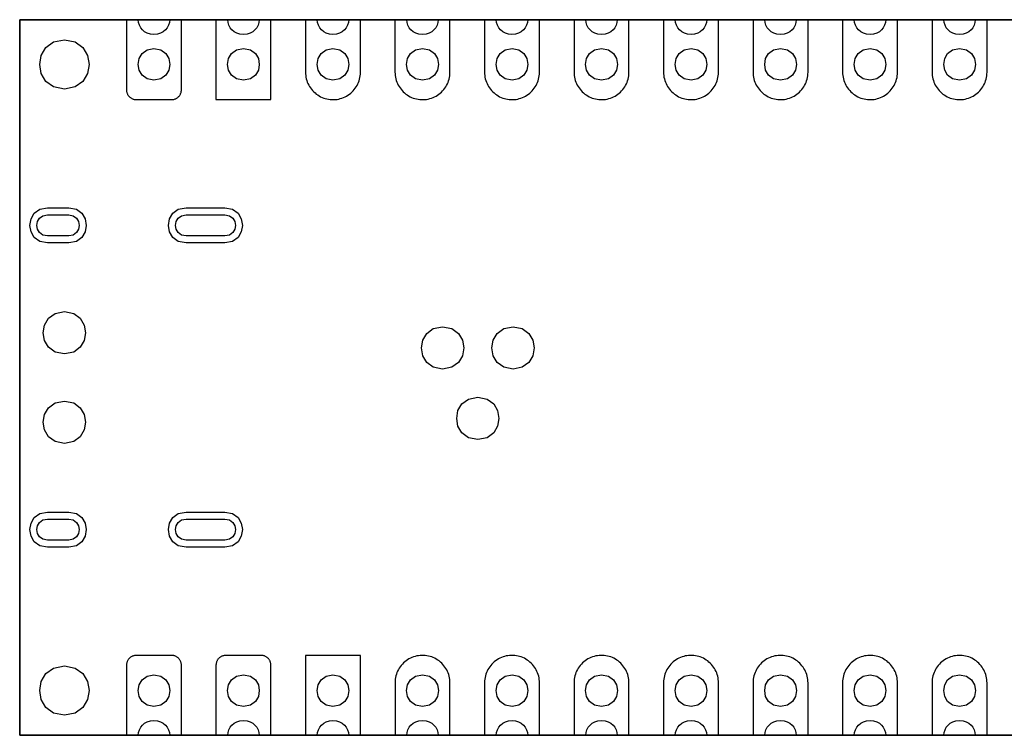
# Model space of a CAD drawing. Extents: x 8.8 to 64.7, y -133.9 to -113.6.
# Tile 1 of 2: x 8.8 to 36.7, y -133.9 to -113.6. Entities that reach past the tile are written whole.
import ezdxf

# ---------------------------------------------------------------- set-up
doc = ezdxf.new("R2010")
doc.units = 0
doc.layers.add('LAYER_1', color=7, linetype='CONTINUOUS')

msp = doc.modelspace()

# ---------------------------------------------------------------- linework, layer by layer
at = {"layer": 'LAYER_1'}
for points in [[(64.6733, -113.6257), (8.7933, -113.6257), (64.6733, -113.6257)], [(8.7933, -113.6257), (8.7933, -133.9457), (8.7933, -113.6257)], [(13.0508, -113.6257), (13.0397, -113.7053), (13.0158, -113.7818), (12.9792, -113.8528), (12.9298, -113.916), (12.8675, -113.9692), (12.7923, -114.0101), (12.7042, -114.0363), (12.6031, -114.0455), (12.5022, -114.0363), (12.4142, -114.0101), (12.3391, -113.9692), (12.2768, -113.916), (12.2274, -113.8528), (12.1908, -113.7818), (12.1669, -113.7053), (12.1558, -113.6257), (11.8232, -113.6257), (11.8232, -115.6157), (11.8235, -115.633), (11.8253, -115.65), (11.8277, -115.6669), (11.8316, -115.6838), (11.8362, -115.7004), (11.8419, -115.7166), (11.8486, -115.7321), (11.8563, -115.7477), (11.8648, -115.7625), (11.8743, -115.777), (11.8845, -115.7907), (11.8958, -115.8038), (11.9075, -115.8161), (11.9202, -115.8278), (11.9336, -115.8387), (11.9477, -115.8486), (11.9622, -115.8577), (11.9773, -115.8659), (11.9928, -115.8729), (12.0087, -115.8793), (12.0253, -115.8845), (12.0419, -115.8888), (12.0588, -115.8923), (12.0757, -115.8944), (12.1033, -115.8958), (13.103, -115.8958), (13.1203, -115.8951), (13.1373, -115.8937), (13.1545, -115.8909), (13.1711, -115.8874), (13.1877, -115.8828), (13.2039, -115.8768), (13.2198, -115.8704), (13.235, -115.8627), (13.2501, -115.8542), (13.2643, -115.8447), (13.278, -115.8345), (13.2911, -115.8232), (13.3034, -115.8112), (13.3151, -115.7985), (13.326, -115.7854), (13.3359, -115.7713), (13.345, -115.7568), (13.3532, -115.7417), (13.3606, -115.7262), (13.3669, -115.7099), (13.3722, -115.6937), (13.3764, -115.6771), (13.3796, -115.6602), (13.3817, -115.6432), (13.3831, -115.6157), (13.3831, -113.6257), (13.0508, -113.6257)], [(15.5908, -113.6257), (15.5797, -113.7053), (15.5558, -113.7818), (15.5192, -113.8528), (15.4698, -113.916), (15.4075, -113.9692), (15.3323, -114.0101), (15.2442, -114.0363), (15.1431, -114.0455), (15.0422, -114.0363), (14.9542, -114.0101), (14.8791, -113.9692), (14.8168, -113.916), (14.7674, -113.8528), (14.7308, -113.7818), (14.7069, -113.7053), (14.6958, -113.6257), (14.3632, -113.6257), (14.3632, -115.8958), (15.9231, -115.8958), (15.9231, -113.6257), (15.5908, -113.6257)], [(18.1308, -113.6257), (18.1197, -113.7053), (18.0958, -113.7818), (18.0592, -113.8528), (18.0098, -113.916), (17.9475, -113.9692), (17.8723, -114.0101), (17.7842, -114.0363), (17.6831, -114.0455), (17.5822, -114.0363), (17.4942, -114.0101), (17.4191, -113.9692), (17.3568, -113.916), (17.3074, -113.8528), (17.2708, -113.7818), (17.2469, -113.7053), (17.2358, -113.6257), (16.9032, -113.6257), (16.9032, -115.1158), (16.9046, -115.1635), (16.9092, -115.2111), (16.9162, -115.2584), (16.9264, -115.3053), (16.9395, -115.3511), (16.9554, -115.3963), (16.9741, -115.4404), (16.9952, -115.4834), (17.0192, -115.5247), (17.0453, -115.5649), (17.0743, -115.603), (17.1053, -115.6394), (17.1385, -115.6739), (17.1737, -115.7064), (17.2108, -115.7364), (17.2499, -115.7643), (17.2905, -115.7897), (17.3325, -115.8126), (17.3759, -115.8327), (17.4203, -115.85), (17.4658, -115.8648), (17.5124, -115.8768), (17.5593, -115.886), (17.6066, -115.892), (17.6546, -115.8951), (17.7022, -115.8955), (17.7502, -115.8927), (17.7974, -115.8874), (17.8447, -115.8789), (17.8913, -115.8676), (17.9368, -115.8532), (17.9816, -115.8362), (18.0253, -115.8168), (18.0677, -115.7942), (18.1086, -115.7695), (18.1478, -115.7424), (18.1855, -115.7124), (18.2211, -115.6806), (18.2546, -115.6464), (18.286, -115.6104), (18.3153, -115.5727), (18.3421, -115.5332), (18.3665, -115.4919), (18.3884, -115.4492), (18.4074, -115.4055), (18.4236, -115.3603), (18.4374, -115.3145), (18.4483, -115.2679), (18.4561, -115.2206), (18.461, -115.173), (18.4631, -115.1158), (18.4631, -113.6257), (18.1308, -113.6257)], [(20.6708, -113.6257), (20.6597, -113.7053), (20.6358, -113.7818), (20.5992, -113.8528), (20.5498, -113.916), (20.4875, -113.9692), (20.4123, -114.0101), (20.3242, -114.0363), (20.2231, -114.0455), (20.1222, -114.0363), (20.0342, -114.0101), (19.9591, -113.9692), (19.8968, -113.916), (19.8474, -113.8528), (19.8108, -113.7818), (19.7869, -113.7053), (19.7758, -113.6257), (19.4432, -113.6257), (19.4432, -115.1158), (19.4446, -115.1635), (19.4492, -115.2111), (19.4562, -115.2584), (19.4664, -115.3053), (19.4795, -115.3511), (19.4954, -115.3963), (19.5141, -115.4404), (19.5352, -115.4834), (19.5592, -115.5247), (19.5853, -115.5649), (19.6143, -115.603), (19.6453, -115.6394), (19.6785, -115.6739), (19.7137, -115.7064), (19.7508, -115.7364), (19.7899, -115.7643), (19.8305, -115.7897), (19.8725, -115.8126), (19.9159, -115.8327), (19.9603, -115.85), (20.0058, -115.8648), (20.0524, -115.8768), (20.0993, -115.886), (20.1466, -115.892), (20.1946, -115.8951), (20.2422, -115.8955), (20.2902, -115.8927), (20.3374, -115.8874), (20.3847, -115.8789), (20.4313, -115.8676), (20.4768, -115.8532), (20.5216, -115.8362), (20.5653, -115.8168), (20.6077, -115.7942), (20.6486, -115.7695), (20.6878, -115.7424), (20.7255, -115.7124), (20.7611, -115.6806), (20.7946, -115.6464), (20.826, -115.6104), (20.8553, -115.5727), (20.8821, -115.5332), (20.9065, -115.4919), (20.9284, -115.4492), (20.9474, -115.4055), (20.9636, -115.3603), (20.9774, -115.3145), (20.9883, -115.2679), (20.9961, -115.2206), (21.001, -115.173), (21.0031, -115.1158), (21.0031, -113.6257), (20.6708, -113.6257)], [(23.2109, -113.6257), (23.1998, -113.7053), (23.1759, -113.7818), (23.1393, -113.8528), (23.0898, -113.916), (23.0275, -113.9692), (22.9524, -114.0101), (22.8643, -114.0363), (22.7632, -114.0455), (22.6622, -114.0363), (22.5742, -114.0101), (22.4991, -113.9692), (22.4369, -113.916), (22.3875, -113.8528), (22.3509, -113.7818), (22.327, -113.7053), (22.3159, -113.6257), (21.9832, -113.6257), (21.9832, -115.1158), (21.9846, -115.1635), (21.9892, -115.2111), (21.9962, -115.2584), (22.0065, -115.3053), (22.0195, -115.3511), (22.0354, -115.3963), (22.0541, -115.4404), (22.0753, -115.4834), (22.0993, -115.5247), (22.1254, -115.5649), (22.1543, -115.603), (22.1853, -115.6394), (22.2185, -115.6739), (22.2538, -115.7064), (22.2908, -115.7364), (22.33, -115.7643), (22.3705, -115.7897), (22.4125, -115.8126), (22.4559, -115.8327), (22.5004, -115.85), (22.5459, -115.8648), (22.5924, -115.8768), (22.6394, -115.886), (22.6866, -115.892), (22.7346, -115.8951), (22.7822, -115.8955), (22.8302, -115.8927), (22.8775, -115.8874), (22.9248, -115.8789), (22.9713, -115.8676), (23.0168, -115.8532), (23.0616, -115.8362), (23.1054, -115.8168), (23.1477, -115.7942), (23.1886, -115.7695), (23.2278, -115.7424), (23.2655, -115.7124), (23.3012, -115.6806), (23.3347, -115.6464), (23.3661, -115.6104), (23.3954, -115.5727), (23.4222, -115.5332), (23.4465, -115.4919), (23.4684, -115.4492), (23.4874, -115.4055), (23.5037, -115.3603), (23.5174, -115.3145), (23.5284, -115.2679), (23.5361, -115.2206), (23.5411, -115.173), (23.5432, -115.1158), (23.5432, -113.6257), (23.2109, -113.6257)], [(25.7508, -113.6257), (25.7397, -113.7053), (25.7158, -113.7818), (25.6792, -113.8528), (25.6298, -113.916), (25.5675, -113.9692), (25.4923, -114.0101), (25.4042, -114.0363), (25.3031, -114.0455), (25.2022, -114.0363), (25.1142, -114.0101), (25.0391, -113.9692), (24.9768, -113.916), (24.9274, -113.8528), (24.8908, -113.7818), (24.8669, -113.7053), (24.8558, -113.6257), (24.5232, -113.6257), (24.5232, -115.1158), (24.5246, -115.1635), (24.5292, -115.2111), (24.5362, -115.2584), (24.5464, -115.3053), (24.5595, -115.3511), (24.5754, -115.3963), (24.5941, -115.4404), (24.6152, -115.4834), (24.6392, -115.5247), (24.6653, -115.5649), (24.6943, -115.603), (24.7253, -115.6394), (24.7585, -115.6739), (24.7937, -115.7064), (24.8308, -115.7364), (24.8699, -115.7643), (24.9105, -115.7897), (24.9525, -115.8126), (24.9959, -115.8327), (25.0403, -115.85), (25.0858, -115.8648), (25.1324, -115.8768), (25.1793, -115.886), (25.2266, -115.892), (25.2746, -115.8951), (25.3222, -115.8955), (25.3702, -115.8927), (25.4174, -115.8874), (25.4647, -115.8789), (25.5113, -115.8676), (25.5568, -115.8532), (25.6016, -115.8362), (25.6453, -115.8168), (25.6877, -115.7942), (25.7286, -115.7695), (25.7678, -115.7424), (25.8055, -115.7124), (25.8411, -115.6806), (25.8746, -115.6464), (25.906, -115.6104), (25.9353, -115.5727), (25.9621, -115.5332), (25.9865, -115.4919), (26.0084, -115.4492), (26.0274, -115.4055), (26.0436, -115.3603), (26.0574, -115.3145), (26.0683, -115.2679), (26.0761, -115.2206), (26.081, -115.173), (26.0831, -115.1158), (26.0831, -113.6257), (25.7508, -113.6257)], [(28.2908, -113.6257), (28.2797, -113.7053), (28.2558, -113.7818), (28.2192, -113.8528), (28.1698, -113.916), (28.1075, -113.9692), (28.0323, -114.0101), (27.9442, -114.0363), (27.8431, -114.0455), (27.7422, -114.0363), (27.6542, -114.0101), (27.5791, -113.9692), (27.5168, -113.916), (27.4674, -113.8528), (27.4308, -113.7818), (27.4069, -113.7053), (27.3958, -113.6257), (27.0632, -113.6257), (27.0632, -115.1158), (27.0646, -115.1635), (27.0692, -115.2111), (27.0762, -115.2584), (27.0864, -115.3053), (27.0995, -115.3511), (27.1154, -115.3963), (27.1341, -115.4404), (27.1552, -115.4834), (27.1792, -115.5247), (27.2053, -115.5649), (27.2343, -115.603), (27.2653, -115.6394), (27.2985, -115.6739), (27.3337, -115.7064), (27.3708, -115.7364), (27.4099, -115.7643), (27.4505, -115.7897), (27.4925, -115.8126), (27.5359, -115.8327), (27.5803, -115.85), (27.6258, -115.8648), (27.6724, -115.8768), (27.7193, -115.886), (27.7666, -115.892), (27.8146, -115.8951), (27.8622, -115.8955), (27.9102, -115.8927), (27.9574, -115.8874), (28.0047, -115.8789), (28.0513, -115.8676), (28.0968, -115.8532), (28.1416, -115.8362), (28.1853, -115.8168), (28.2277, -115.7942), (28.2686, -115.7695), (28.3078, -115.7424), (28.3455, -115.7124), (28.3811, -115.6806), (28.4146, -115.6464), (28.446, -115.6104), (28.4753, -115.5727), (28.5021, -115.5332), (28.5265, -115.4919), (28.5484, -115.4492), (28.5674, -115.4055), (28.5836, -115.3603), (28.5974, -115.3145), (28.6083, -115.2679), (28.6161, -115.2206), (28.621, -115.173), (28.6231, -115.1158), (28.6231, -113.6257), (28.2908, -113.6257)], [(30.8308, -113.6257), (30.8197, -113.7053), (30.7958, -113.7818), (30.7592, -113.8528), (30.7098, -113.916), (30.6475, -113.9692), (30.5723, -114.0101), (30.4842, -114.0363), (30.3831, -114.0455), (30.2822, -114.0363), (30.1942, -114.0101), (30.1191, -113.9692), (30.0568, -113.916), (30.0074, -113.8528), (29.9708, -113.7818), (29.9469, -113.7053), (29.9358, -113.6257), (29.6032, -113.6257), (29.6032, -115.1158), (29.6046, -115.1635), (29.6092, -115.2111), (29.6162, -115.2584), (29.6264, -115.3053), (29.6395, -115.3511), (29.6554, -115.3963), (29.6741, -115.4404), (29.6952, -115.4834), (29.7192, -115.5247), (29.7453, -115.5649), (29.7743, -115.603), (29.8053, -115.6394), (29.8385, -115.6739), (29.8737, -115.7064), (29.9108, -115.7364), (29.9499, -115.7643), (29.9905, -115.7897), (30.0325, -115.8126), (30.0759, -115.8327), (30.1203, -115.85), (30.1658, -115.8648), (30.2124, -115.8768), (30.2593, -115.886), (30.3066, -115.892), (30.3546, -115.8951), (30.4022, -115.8955), (30.4502, -115.8927), (30.4974, -115.8874), (30.5447, -115.8789), (30.5913, -115.8676), (30.6368, -115.8532), (30.6816, -115.8362), (30.7253, -115.8168), (30.7677, -115.7942), (30.8086, -115.7695), (30.8478, -115.7424), (30.8855, -115.7124), (30.9211, -115.6806), (30.9546, -115.6464), (30.986, -115.6104), (31.0153, -115.5727), (31.0421, -115.5332), (31.0665, -115.4919), (31.0884, -115.4492), (31.1074, -115.4055), (31.1236, -115.3603), (31.1374, -115.3145), (31.1483, -115.2679), (31.1561, -115.2206), (31.161, -115.173), (31.1631, -115.1158), (31.1631, -113.6257), (30.8308, -113.6257)], [(33.3708, -113.6257), (33.3597, -113.7053), (33.3358, -113.7818), (33.2992, -113.8528), (33.2498, -113.916), (33.1875, -113.9692), (33.1123, -114.0101), (33.0242, -114.0363), (32.9231, -114.0455), (32.8222, -114.0363), (32.7342, -114.0101), (32.6591, -113.9692), (32.5968, -113.916), (32.5474, -113.8528), (32.5108, -113.7818), (32.4869, -113.7053), (32.4758, -113.6257), (32.1432, -113.6257), (32.1432, -115.1158), (32.1446, -115.1635), (32.1492, -115.2111), (32.1562, -115.2584), (32.1664, -115.3053), (32.1795, -115.3511), (32.1954, -115.3963), (32.2141, -115.4404), (32.2352, -115.4834), (32.2592, -115.5247), (32.2853, -115.5649), (32.3143, -115.603), (32.3453, -115.6394), (32.3785, -115.6739), (32.4137, -115.7064), (32.4508, -115.7364), (32.4899, -115.7643), (32.5305, -115.7897), (32.5725, -115.8126), (32.6159, -115.8327), (32.6603, -115.85), (32.7058, -115.8648), (32.7524, -115.8768), (32.7993, -115.886), (32.8466, -115.892), (32.8946, -115.8951), (32.9422, -115.8955), (32.9902, -115.8927), (33.0374, -115.8874), (33.0847, -115.8789), (33.1313, -115.8676), (33.1768, -115.8532), (33.2216, -115.8362), (33.2653, -115.8168), (33.3077, -115.7942), (33.3486, -115.7695), (33.3878, -115.7424), (33.4255, -115.7124), (33.4611, -115.6806), (33.4946, -115.6464), (33.526, -115.6104), (33.5553, -115.5727), (33.5821, -115.5332), (33.6065, -115.4919), (33.6284, -115.4492), (33.6474, -115.4055), (33.6636, -115.3603), (33.6774, -115.3145), (33.6883, -115.2679), (33.6961, -115.2206), (33.701, -115.173), (33.7031, -115.1158), (33.7031, -113.6257), (33.3708, -113.6257)], [(35.9109, -113.6257), (35.8998, -113.7053), (35.8759, -113.7818), (35.8393, -113.8528), (35.7898, -113.916), (35.7275, -113.9692), (35.6524, -114.0101), (35.5643, -114.0363), (35.4632, -114.0455), (35.3622, -114.0363), (35.2742, -114.0101), (35.1991, -113.9692), (35.1369, -113.916), (35.0875, -113.8528), (35.0509, -113.7818), (35.027, -113.7053), (35.0159, -113.6257), (34.6832, -113.6257), (34.6832, -115.1158), (34.6846, -115.1635), (34.6892, -115.2111), (34.6962, -115.2584), (34.7065, -115.3053), (34.7195, -115.3511), (34.7354, -115.3963), (34.7541, -115.4404), (34.7753, -115.4834), (34.7993, -115.5247), (34.8254, -115.5649), (34.8543, -115.603), (34.8853, -115.6394), (34.9185, -115.6739), (34.9538, -115.7064), (34.9908, -115.7364), (35.03, -115.7643), (35.0705, -115.7897), (35.1125, -115.8126), (35.1559, -115.8327), (35.2004, -115.85), (35.2459, -115.8648), (35.2924, -115.8768), (35.3394, -115.886), (35.3866, -115.892), (35.4346, -115.8951), (35.4822, -115.8955), (35.5302, -115.8927), (35.5775, -115.8874), (35.6248, -115.8789), (35.6713, -115.8676), (35.7168, -115.8532), (35.7616, -115.8362), (35.8054, -115.8168), (35.8477, -115.7942), (35.8886, -115.7695), (35.9278, -115.7424), (35.9655, -115.7124), (36.0012, -115.6806), (36.0347, -115.6464), (36.0661, -115.6104), (36.0954, -115.5727), (36.1222, -115.5332), (36.1465, -115.4919), (36.1684, -115.4492), (36.1874, -115.4055), (36.2037, -115.3603), (36.2174, -115.3145), (36.2284, -115.2679), (36.2361, -115.2206), (36.2411, -115.173), (36.2432, -115.1158), (36.2432, -113.6257), (35.9109, -113.6257)], [(10.0633, -114.1957), (10.3696, -114.2559), (10.5883, -114.4144), (10.7196, -114.6386), (10.7634, -114.8957), (10.7196, -115.1527), (10.5883, -115.3769), (10.3696, -115.5354), (10.0633, -115.5956), (9.757, -115.5354), (9.5382, -115.3769), (9.4069, -115.1527), (9.3632, -114.8957), (9.4069, -114.6386), (9.5382, -114.4144), (9.757, -114.2559), (10.0633, -114.1957)], [(10.0633, -114.1957), (10.3696, -114.2559), (10.5883, -114.4144), (10.7196, -114.6386), (10.7634, -114.8957), (10.7196, -115.1527), (10.5883, -115.3769), (10.3696, -115.5354), (10.0633, -115.5956), (9.757, -115.5354), (9.5382, -115.3769), (9.4069, -115.1527), (9.3632, -114.8957), (9.4069, -114.6386), (9.5382, -114.4144), (9.757, -114.2559), (10.0633, -114.1957)], [(12.6033, -114.4457), (12.8002, -114.4844), (12.9409, -114.5863), (13.0252, -114.7304), (13.0534, -114.8957), (13.0252, -115.0609), (12.9409, -115.205), (12.8002, -115.3069), (12.6033, -115.3456), (12.4064, -115.3069), (12.2657, -115.205), (12.1814, -115.0609), (12.1532, -114.8957), (12.1814, -114.7304), (12.2657, -114.5863), (12.4064, -114.4844), (12.6033, -114.4457)], [(15.1433, -114.4457), (15.3402, -114.4844), (15.4809, -114.5863), (15.5652, -114.7304), (15.5934, -114.8957), (15.5652, -115.0609), (15.4809, -115.205), (15.3402, -115.3069), (15.1433, -115.3456), (14.9464, -115.3069), (14.8057, -115.205), (14.7214, -115.0609), (14.6932, -114.8957), (14.7214, -114.7304), (14.8057, -114.5863), (14.9464, -114.4844), (15.1433, -114.4457)], [(17.6833, -114.4457), (17.8802, -114.4844), (18.0209, -114.5863), (18.1052, -114.7304), (18.1334, -114.8957), (18.1052, -115.0609), (18.0209, -115.205), (17.8802, -115.3069), (17.6833, -115.3456), (17.4864, -115.3069), (17.3457, -115.205), (17.2614, -115.0609), (17.2332, -114.8957), (17.2614, -114.7304), (17.3457, -114.5863), (17.4864, -114.4844), (17.6833, -114.4457)], [(20.2233, -114.4457), (20.4202, -114.4844), (20.5609, -114.5863), (20.6452, -114.7304), (20.6734, -114.8957), (20.6452, -115.0609), (20.5609, -115.205), (20.4202, -115.3069), (20.2233, -115.3456), (20.0264, -115.3069), (19.8857, -115.205), (19.8014, -115.0609), (19.7732, -114.8957), (19.8014, -114.7304), (19.8857, -114.5863), (20.0264, -114.4844), (20.2233, -114.4457)], [(22.7633, -114.4457), (22.9602, -114.4844), (23.1009, -114.5863), (23.1852, -114.7304), (23.2134, -114.8957), (23.1852, -115.0609), (23.1009, -115.205), (22.9602, -115.3069), (22.7633, -115.3456), (22.5664, -115.3069), (22.4257, -115.205), (22.3414, -115.0609), (22.3132, -114.8957), (22.3414, -114.7304), (22.4257, -114.5863), (22.5664, -114.4844), (22.7633, -114.4457)], [(25.3033, -114.4457), (25.5002, -114.4844), (25.6409, -114.5863), (25.7252, -114.7304), (25.7534, -114.8957), (25.7252, -115.0609), (25.6409, -115.205), (25.5002, -115.3069), (25.3033, -115.3456), (25.1064, -115.3069), (24.9657, -115.205), (24.8814, -115.0609), (24.8532, -114.8957), (24.8814, -114.7304), (24.9657, -114.5863), (25.1064, -114.4844), (25.3033, -114.4457)], [(27.8433, -114.4457), (28.0402, -114.4844), (28.1809, -114.5863), (28.2652, -114.7304), (28.2934, -114.8957), (28.2652, -115.0609), (28.1809, -115.205), (28.0402, -115.3069), (27.8433, -115.3456), (27.6464, -115.3069), (27.5057, -115.205), (27.4214, -115.0609), (27.3932, -114.8957), (27.4214, -114.7304), (27.5057, -114.5863), (27.6464, -114.4844), (27.8433, -114.4457)], [(30.3833, -114.4457), (30.5802, -114.4844), (30.7209, -114.5863), (30.8052, -114.7304), (30.8334, -114.8957), (30.8052, -115.0609), (30.7209, -115.205), (30.5802, -115.3069), (30.3833, -115.3456), (30.1864, -115.3069), (30.0457, -115.205), (29.9614, -115.0609), (29.9332, -114.8957), (29.9614, -114.7304), (30.0457, -114.5863), (30.1864, -114.4844), (30.3833, -114.4457)], [(32.9233, -114.4457), (33.1202, -114.4844), (33.2609, -114.5863), (33.3452, -114.7304), (33.3734, -114.8957), (33.3452, -115.0609), (33.2609, -115.205), (33.1202, -115.3069), (32.9233, -115.3456), (32.7264, -115.3069), (32.5857, -115.205), (32.5014, -115.0609), (32.4732, -114.8957), (32.5014, -114.7304), (32.5857, -114.5863), (32.7264, -114.4844), (32.9233, -114.4457)], [(35.4633, -114.4457), (35.6602, -114.4844), (35.8009, -114.5863), (35.8852, -114.7304), (35.9134, -114.8957), (35.8852, -115.0609), (35.8009, -115.205), (35.6602, -115.3069), (35.4633, -115.3456), (35.2664, -115.3069), (35.1257, -115.205), (35.0414, -115.0609), (35.0132, -114.8957), (35.0414, -114.7304), (35.1257, -114.5863), (35.2664, -114.4844), (35.4633, -114.4457)], [(10.1833, -118.9657), (10.4021, -119.0087), (10.5584, -119.122), (10.6521, -119.2821), (10.6834, -119.4658), (10.6521, -119.6494), (10.5584, -119.8095), (10.4021, -119.9228), (10.1833, -119.9658), (9.5832, -119.9658), (9.3644, -119.9228), (9.2082, -119.8095), (9.1144, -119.6494), (9.0832, -119.4658), (9.1144, -119.2821), (9.2082, -119.122), (9.3644, -119.0087), (9.5832, -118.9657), (10.1833, -118.9657)], [(14.6133, -118.9657), (14.8321, -119.0087), (14.9883, -119.122), (15.0821, -119.2821), (15.1133, -119.4658), (15.0821, -119.6494), (14.9883, -119.8095), (14.8321, -119.9228), (14.6133, -119.9658), (13.5133, -119.9658), (13.2945, -119.9228), (13.1383, -119.8095), (13.0445, -119.6494), (13.0133, -119.4658), (13.0445, -119.2821), (13.1383, -119.122), (13.2945, -119.0087), (13.5133, -118.9657), (14.6133, -118.9657)], [(10.1833, -119.1657), (10.3146, -119.1915), (10.4084, -119.2595), (10.4646, -119.3556), (10.4834, -119.4658), (10.4646, -119.5759), (10.4084, -119.672), (10.3146, -119.74), (10.1833, -119.7658), (9.5832, -119.7658), (9.452, -119.74), (9.3582, -119.672), (9.302, -119.5759), (9.2832, -119.4658), (9.302, -119.3556), (9.3582, -119.2595), (9.452, -119.1915), (9.5832, -119.1657), (10.1833, -119.1657)], [(14.6133, -119.1657), (14.7446, -119.1915), (14.8383, -119.2595), (14.8946, -119.3556), (14.9133, -119.4658), (14.8946, -119.5759), (14.8383, -119.672), (14.7446, -119.74), (14.6133, -119.7658), (13.5133, -119.7658), (13.3821, -119.74), (13.2883, -119.672), (13.2321, -119.5759), (13.2133, -119.4658), (13.2321, -119.3556), (13.2883, -119.2595), (13.3821, -119.1915), (13.5133, -119.1657), (14.6133, -119.1657)], [(10.0633, -121.9157), (10.3258, -121.9673), (10.5134, -122.1032), (10.6259, -122.2955), (10.6634, -122.5158), (10.6259, -122.7361), (10.5134, -122.9284), (10.3258, -123.0643), (10.0633, -123.1159), (9.8008, -123.0643), (9.6132, -122.9284), (9.5007, -122.7361), (9.4632, -122.5158), (9.5007, -122.2955), (9.6132, -122.1032), (9.8008, -121.9673), (10.0633, -121.9157)], [(20.7933, -122.3457), (21.0558, -122.3973), (21.2434, -122.5332), (21.3559, -122.7255), (21.3934, -122.9458), (21.3559, -123.1661), (21.2434, -123.3584), (21.0558, -123.4943), (20.7933, -123.5459), (20.5308, -123.4943), (20.3432, -123.3584), (20.2307, -123.1661), (20.1932, -122.9458), (20.2307, -122.7255), (20.3432, -122.5332), (20.5308, -122.3973), (20.7933, -122.3457)], [(22.7933, -122.3457), (23.0558, -122.3973), (23.2434, -122.5332), (23.3559, -122.7255), (23.3934, -122.9458), (23.3559, -123.1661), (23.2434, -123.3584), (23.0558, -123.4943), (22.7933, -123.5459), (22.5308, -123.4943), (22.3432, -123.3584), (22.2307, -123.1661), (22.1932, -122.9458), (22.2307, -122.7255), (22.3432, -122.5332), (22.5308, -122.3973), (22.7933, -122.3457)], [(10.0633, -124.4557), (10.3258, -124.5073), (10.5134, -124.6432), (10.6259, -124.8355), (10.6634, -125.0558), (10.6259, -125.2761), (10.5134, -125.4684), (10.3258, -125.6043), (10.0633, -125.6559), (9.8008, -125.6043), (9.6132, -125.4684), (9.5007, -125.2761), (9.4632, -125.0558), (9.5007, -124.8355), (9.6132, -124.6432), (9.8008, -124.5073), (10.0633, -124.4557)], [(21.7933, -124.3457), (22.0558, -124.3973), (22.2434, -124.5332), (22.3559, -124.7255), (22.3934, -124.9458), (22.3559, -125.1661), (22.2434, -125.3584), (22.0558, -125.4943), (21.7933, -125.5459), (21.5308, -125.4943), (21.3432, -125.3584), (21.2307, -125.1661), (21.1932, -124.9458), (21.2307, -124.7255), (21.3432, -124.5332), (21.5308, -124.3973), (21.7933, -124.3457)], [(10.1833, -127.6057), (10.4021, -127.6487), (10.5584, -127.762), (10.6521, -127.9222), (10.6834, -128.1058), (10.6521, -128.2894), (10.5584, -128.4496), (10.4021, -128.5629), (10.1833, -128.6059), (9.5832, -128.6059), (9.3644, -128.5629), (9.2082, -128.4496), (9.1144, -128.2894), (9.0832, -128.1058), (9.1144, -127.9222), (9.2082, -127.762), (9.3644, -127.6487), (9.5832, -127.6057), (10.1833, -127.6057)], [(14.6133, -127.6057), (14.8321, -127.6487), (14.9883, -127.762), (15.0821, -127.9222), (15.1133, -128.1058), (15.0821, -128.2894), (14.9883, -128.4496), (14.8321, -128.5629), (14.6133, -128.6059), (13.5133, -128.6059), (13.2945, -128.5629), (13.1383, -128.4496), (13.0445, -128.2894), (13.0133, -128.1058), (13.0445, -127.9222), (13.1383, -127.762), (13.2945, -127.6487), (13.5133, -127.6057), (14.6133, -127.6057)], [(10.1833, -127.8057), (10.3146, -127.8315), (10.4084, -127.8995), (10.4646, -127.9956), (10.4834, -128.1058), (10.4646, -128.2159), (10.4084, -128.312), (10.3146, -128.38), (10.1833, -128.4058), (9.5832, -128.4058), (9.452, -128.38), (9.3582, -128.312), (9.302, -128.2159), (9.2832, -128.1058), (9.302, -127.9956), (9.3582, -127.8995), (9.452, -127.8315), (9.5832, -127.8057), (10.1833, -127.8057)], [(14.6133, -127.8057), (14.7446, -127.8315), (14.8383, -127.8995), (14.8946, -127.9956), (14.9133, -128.1058), (14.8946, -128.2159), (14.8383, -128.312), (14.7446, -128.38), (14.6133, -128.4058), (13.5133, -128.4058), (13.3821, -128.38), (13.2883, -128.312), (13.2321, -128.2159), (13.2133, -128.1058), (13.2321, -127.9956), (13.2883, -127.8995), (13.3821, -127.8315), (13.5133, -127.8057), (14.6133, -127.8057)], [(13.3829, -131.9384), (13.3812, -131.9215), (13.3787, -131.9045), (13.3748, -131.8876), (13.3702, -131.871), (13.3646, -131.8548), (13.3579, -131.8393), (13.3501, -131.8238), (13.3417, -131.8089), (13.3321, -131.7945), (13.3219, -131.7807), (13.3106, -131.7677), (13.299, -131.7553), (13.2863, -131.7437), (13.2729, -131.7327), (13.2587, -131.7229), (13.2443, -131.7137), (13.2291, -131.7056), (13.2136, -131.6985), (13.1977, -131.6922), (13.1811, -131.6869), (13.1646, -131.6826), (13.1476, -131.6791), (13.1307, -131.677), (13.1032, -131.6756), (12.1034, -131.6756), (12.0861, -131.6763), (12.0688, -131.6777), (12.0519, -131.6805), (12.0353, -131.6841), (12.0187, -131.6886), (12.0025, -131.6946), (11.9866, -131.701), (11.9711, -131.7087), (11.9563, -131.7172), (11.9422, -131.7267), (11.9284, -131.737), (11.9154, -131.7483), (11.903, -131.7603), (11.8914, -131.773), (11.8804, -131.786), (11.8706, -131.8001), (11.8614, -131.8146), (11.8533, -131.8298), (11.8459, -131.8453), (11.8395, -131.8615), (11.8342, -131.8777), (11.83, -131.8943), (11.8268, -131.9112), (11.8247, -131.9282), (11.8233, -131.9557), (11.8233, -133.9457), (12.1556, -133.9457), (12.1668, -133.8661), (12.1907, -133.7896), (12.2274, -133.7185), (12.2768, -133.6552), (12.3391, -133.602), (12.4142, -133.5611), (12.5023, -133.5349), (12.6033, -133.5256), (12.7043, -133.5349), (12.7924, -133.5611), (12.8675, -133.602), (12.9298, -133.6552), (12.9792, -133.7185), (13.0159, -133.7896), (13.0398, -133.8661), (13.051, -133.9457), (13.3833, -133.9457), (13.3833, -131.9557), (13.3829, -131.9384)], [(15.9229, -131.9384), (15.9212, -131.9215), (15.9187, -131.9045), (15.9148, -131.8876), (15.9102, -131.871), (15.9046, -131.8548), (15.8979, -131.8393), (15.8901, -131.8238), (15.8817, -131.8089), (15.8721, -131.7945), (15.8619, -131.7807), (15.8506, -131.7677), (15.839, -131.7553), (15.8263, -131.7437), (15.8129, -131.7327), (15.7987, -131.7229), (15.7843, -131.7137), (15.7691, -131.7056), (15.7536, -131.6985), (15.7377, -131.6922), (15.7211, -131.6869), (15.7046, -131.6826), (15.6876, -131.6791), (15.6707, -131.677), (15.6432, -131.6756), (14.6434, -131.6756), (14.6261, -131.6763), (14.6092, -131.6777), (14.5919, -131.6805), (14.5753, -131.6841), (14.5587, -131.6886), (14.5425, -131.6946), (14.5266, -131.701), (14.5115, -131.7087), (14.4963, -131.7172), (14.4822, -131.7267), (14.4684, -131.737), (14.4554, -131.7483), (14.443, -131.7603), (14.4314, -131.773), (14.4204, -131.786), (14.4106, -131.8001), (14.4014, -131.8146), (14.3933, -131.8298), (14.3859, -131.8453), (14.3795, -131.8615), (14.3742, -131.8777), (14.37, -131.8943), (14.3668, -131.9112), (14.3647, -131.9282), (14.3633, -131.9557), (14.3633, -133.9457), (14.6956, -133.9457), (14.7068, -133.8661), (14.7307, -133.7896), (14.7674, -133.7185), (14.8168, -133.6552), (14.8791, -133.602), (14.9542, -133.5611), (15.0423, -133.5349), (15.1433, -133.5256), (15.2443, -133.5349), (15.3324, -133.5611), (15.4075, -133.602), (15.4698, -133.6552), (15.5192, -133.7185), (15.5559, -133.7896), (15.5798, -133.8661), (15.591, -133.9457), (15.9233, -133.9457), (15.9233, -131.9557), (15.9229, -131.9384)], [(16.9033, -131.6756), (16.9033, -133.9457), (17.2356, -133.9457), (17.2468, -133.8661), (17.2707, -133.7896), (17.3074, -133.7185), (17.3568, -133.6552), (17.4191, -133.602), (17.4942, -133.5611), (17.5823, -133.5349), (17.6833, -133.5256), (17.7843, -133.5349), (17.8724, -133.5611), (17.9475, -133.602), (18.0098, -133.6552), (18.0592, -133.7185), (18.0959, -133.7896), (18.1198, -133.8661), (18.131, -133.9457), (18.4633, -133.9457), (18.4633, -131.6756), (16.9033, -131.6756)], [(21.0019, -132.408), (20.9973, -132.3603), (20.9902, -132.3131), (20.98, -132.2661), (20.9669, -132.2203), (20.9511, -132.1751), (20.9324, -132.131), (20.9112, -132.088), (20.8872, -132.0467), (20.8611, -132.0065), (20.8322, -131.9684), (20.8011, -131.9321), (20.768, -131.8975), (20.7327, -131.865), (20.6957, -131.835), (20.6565, -131.8072), (20.6159, -131.7818), (20.5739, -131.7588), (20.5306, -131.7387), (20.4861, -131.7214), (20.4406, -131.7066), (20.394, -131.6946), (20.3471, -131.6855), (20.2998, -131.6795), (20.2519, -131.6763), (20.2042, -131.6759), (20.1563, -131.6788), (20.109, -131.6841), (20.0617, -131.6925), (20.0151, -131.7038), (19.9696, -131.7183), (19.9248, -131.7352), (19.8811, -131.7546), (19.8388, -131.7772), (19.7978, -131.8019), (19.7587, -131.829), (19.7209, -131.859), (19.6853, -131.8908), (19.6518, -131.925), (19.6204, -131.961), (19.5911, -131.9987), (19.5643, -132.0382), (19.54, -132.0795), (19.5181, -132.1222), (19.499, -132.1659), (19.4828, -132.2111), (19.469, -132.257), (19.4581, -132.3035), (19.4504, -132.3508), (19.4454, -132.3984), (19.4433, -132.4556), (19.4433, -133.9457), (19.7756, -133.9457), (19.7868, -133.8661), (19.8107, -133.7896), (19.8474, -133.7185), (19.8968, -133.6552), (19.9591, -133.602), (20.0342, -133.5611), (20.1223, -133.5349), (20.2233, -133.5256), (20.3243, -133.5349), (20.4124, -133.5611), (20.4875, -133.602), (20.5498, -133.6552), (20.5992, -133.7185), (20.6359, -133.7896), (20.6598, -133.8661), (20.671, -133.9457), (21.0033, -133.9457), (21.0033, -132.4556), (21.0019, -132.408)], [(23.5419, -132.408), (23.5373, -132.3603), (23.5302, -132.3131), (23.52, -132.2661), (23.5069, -132.2203), (23.4911, -132.1751), (23.4724, -132.131), (23.4512, -132.088), (23.4272, -132.0467), (23.4011, -132.0065), (23.3722, -131.9684), (23.3411, -131.9321), (23.308, -131.8975), (23.2727, -131.865), (23.2357, -131.835), (23.1965, -131.8072), (23.1559, -131.7818), (23.1139, -131.7588), (23.0706, -131.7387), (23.0261, -131.7214), (22.9806, -131.7066), (22.934, -131.6946), (22.8871, -131.6855), (22.8398, -131.6795), (22.7919, -131.6763), (22.7442, -131.6759), (22.6963, -131.6788), (22.649, -131.6841), (22.6017, -131.6925), (22.5551, -131.7038), (22.5096, -131.7183), (22.4648, -131.7352), (22.4211, -131.7546), (22.3788, -131.7772), (22.3378, -131.8019), (22.2987, -131.829), (22.2609, -131.859), (22.2253, -131.8908), (22.1918, -131.925), (22.1604, -131.961), (22.1311, -131.9987), (22.1043, -132.0382), (22.08, -132.0795), (22.0581, -132.1222), (22.039, -132.1659), (22.0228, -132.2111), (22.009, -132.257), (21.9981, -132.3035), (21.9904, -132.3508), (21.9854, -132.3984), (21.9833, -132.4556), (21.9833, -133.9457), (22.3156, -133.9457), (22.3268, -133.8661), (22.3507, -133.7896), (22.3874, -133.7185), (22.4368, -133.6552), (22.4991, -133.602), (22.5742, -133.5611), (22.6623, -133.5349), (22.7633, -133.5256), (22.8643, -133.5349), (22.9524, -133.5611), (23.0275, -133.602), (23.0898, -133.6552), (23.1392, -133.7185), (23.1759, -133.7896), (23.1998, -133.8661), (23.211, -133.9457), (23.5433, -133.9457), (23.5433, -132.4556), (23.5419, -132.408)], [(26.0819, -132.408), (26.0773, -132.3603), (26.0702, -132.3131), (26.06, -132.2661), (26.0469, -132.2203), (26.0311, -132.1751), (26.0124, -132.131), (25.9912, -132.088), (25.9672, -132.0467), (25.9411, -132.0065), (25.9122, -131.9684), (25.8811, -131.9321), (25.848, -131.8975), (25.8127, -131.865), (25.7757, -131.835), (25.7365, -131.8072), (25.6959, -131.7818), (25.654, -131.7588), (25.6106, -131.7387), (25.5661, -131.7214), (25.5206, -131.7066), (25.474, -131.6946), (25.4271, -131.6855), (25.3798, -131.6795), (25.3319, -131.6763), (25.2842, -131.6759), (25.2363, -131.6788), (25.189, -131.6841), (25.1417, -131.6925), (25.0952, -131.7038), (25.0496, -131.7183), (25.0048, -131.7352), (24.9611, -131.7546), (24.9188, -131.7772), (24.8778, -131.8019), (24.8387, -131.829), (24.8009, -131.859), (24.7653, -131.8908), (24.7318, -131.925), (24.7004, -131.961), (24.6711, -131.9987), (24.6443, -132.0382), (24.62, -132.0795), (24.5981, -132.1222), (24.579, -132.1659), (24.5628, -132.2111), (24.5491, -132.257), (24.5381, -132.3035), (24.5304, -132.3508), (24.5254, -132.3984), (24.5233, -132.4556), (24.5233, -133.9457), (24.8556, -133.9457), (24.8668, -133.8661), (24.8907, -133.7896), (24.9274, -133.7185), (24.9768, -133.6552), (25.0391, -133.602), (25.1142, -133.5611), (25.2023, -133.5349), (25.3033, -133.5256), (25.4043, -133.5349), (25.4924, -133.5611), (25.5675, -133.602), (25.6298, -133.6552), (25.6792, -133.7185), (25.7159, -133.7896), (25.7398, -133.8661), (25.751, -133.9457), (26.0833, -133.9457), (26.0833, -132.4556), (26.0819, -132.408)], [(28.6219, -132.408), (28.6173, -132.3603), (28.6102, -132.3131), (28.6, -132.2661), (28.5869, -132.2203), (28.5711, -132.1751), (28.5524, -132.131), (28.5312, -132.088), (28.5072, -132.0467), (28.4811, -132.0065), (28.4522, -131.9684), (28.4211, -131.9321), (28.388, -131.8975), (28.3527, -131.865), (28.3157, -131.835), (28.2765, -131.8072), (28.2359, -131.7818), (28.1939, -131.7588), (28.1506, -131.7387), (28.1061, -131.7214), (28.0606, -131.7066), (28.014, -131.6946), (27.9671, -131.6855), (27.9198, -131.6795), (27.8719, -131.6763), (27.8242, -131.6759), (27.7763, -131.6788), (27.729, -131.6841), (27.6817, -131.6925), (27.6351, -131.7038), (27.5896, -131.7183), (27.5448, -131.7352), (27.5011, -131.7546), (27.4588, -131.7772), (27.4178, -131.8019), (27.3787, -131.829), (27.3409, -131.859), (27.3053, -131.8908), (27.2718, -131.925), (27.2404, -131.961), (27.2111, -131.9987), (27.1843, -132.0382), (27.16, -132.0795), (27.1381, -132.1222), (27.119, -132.1659), (27.1028, -132.2111), (27.089, -132.257), (27.0781, -132.3035), (27.0704, -132.3508), (27.0654, -132.3984), (27.0633, -132.4556), (27.0633, -133.9457), (27.3956, -133.9457), (27.4068, -133.8661), (27.4307, -133.7896), (27.4674, -133.7185), (27.5168, -133.6552), (27.5791, -133.602), (27.6542, -133.5611), (27.7423, -133.5349), (27.8433, -133.5256), (27.9443, -133.5349), (28.0324, -133.5611), (28.1075, -133.602), (28.1698, -133.6552), (28.2192, -133.7185), (28.2559, -133.7896), (28.2798, -133.8661), (28.291, -133.9457), (28.6233, -133.9457), (28.6233, -132.4556), (28.6219, -132.408)], [(31.1619, -132.408), (31.1573, -132.3603), (31.1502, -132.3131), (31.14, -132.2661), (31.1269, -132.2203), (31.1111, -132.1751), (31.0924, -132.131), (31.0712, -132.088), (31.0472, -132.0467), (31.0211, -132.0065), (30.9922, -131.9684), (30.9611, -131.9321), (30.928, -131.8975), (30.8927, -131.865), (30.8557, -131.835), (30.8165, -131.8072), (30.7759, -131.7818), (30.7339, -131.7588), (30.6906, -131.7387), (30.6461, -131.7214), (30.6006, -131.7066), (30.554, -131.6946), (30.5071, -131.6855), (30.4598, -131.6795), (30.4119, -131.6763), (30.3642, -131.6759), (30.3163, -131.6788), (30.269, -131.6841), (30.2217, -131.6925), (30.1751, -131.7038), (30.1296, -131.7183), (30.0848, -131.7352), (30.0411, -131.7546), (29.9988, -131.7772), (29.9578, -131.8019), (29.9187, -131.829), (29.8809, -131.859), (29.8453, -131.8908), (29.8118, -131.925), (29.7804, -131.961), (29.7511, -131.9987), (29.7243, -132.0382), (29.7, -132.0795), (29.6781, -132.1222), (29.659, -132.1659), (29.6428, -132.2111), (29.629, -132.257), (29.6181, -132.3035), (29.6104, -132.3508), (29.6054, -132.3984), (29.6033, -132.4556), (29.6033, -133.9457), (29.9356, -133.9457), (29.9468, -133.8661), (29.9707, -133.7896), (30.0074, -133.7185), (30.0568, -133.6552), (30.1191, -133.602), (30.1942, -133.5611), (30.2823, -133.5349), (30.3833, -133.5256), (30.4843, -133.5349), (30.5724, -133.5611), (30.6475, -133.602), (30.7098, -133.6552), (30.7592, -133.7185), (30.7959, -133.7896), (30.8198, -133.8661), (30.831, -133.9457), (31.1633, -133.9457), (31.1633, -132.4556), (31.1619, -132.408)], [(33.7019, -132.408), (33.6973, -132.3603), (33.6902, -132.3131), (33.68, -132.2661), (33.6669, -132.2203), (33.6511, -132.1751), (33.6324, -132.131), (33.6112, -132.088), (33.5872, -132.0467), (33.5611, -132.0065), (33.5322, -131.9684), (33.5011, -131.9321), (33.468, -131.8975), (33.4327, -131.865), (33.3957, -131.835), (33.3565, -131.8072), (33.3159, -131.7818), (33.2739, -131.7588), (33.2306, -131.7387), (33.1861, -131.7214), (33.1406, -131.7066), (33.094, -131.6946), (33.0471, -131.6855), (32.9998, -131.6795), (32.9519, -131.6763), (32.9042, -131.6759), (32.8563, -131.6788), (32.809, -131.6841), (32.7617, -131.6925), (32.7151, -131.7038), (32.6696, -131.7183), (32.6248, -131.7352), (32.5811, -131.7546), (32.5388, -131.7772), (32.4978, -131.8019), (32.4587, -131.829), (32.4209, -131.859), (32.3853, -131.8908), (32.3518, -131.925), (32.3204, -131.961), (32.2911, -131.9987), (32.2643, -132.0382), (32.24, -132.0795), (32.2181, -132.1222), (32.199, -132.1659), (32.1828, -132.2111), (32.169, -132.257), (32.1581, -132.3035), (32.1504, -132.3508), (32.1454, -132.3984), (32.1433, -132.4556), (32.1433, -133.9457), (32.4756, -133.9457), (32.4868, -133.8661), (32.5107, -133.7896), (32.5474, -133.7185), (32.5968, -133.6552), (32.6591, -133.602), (32.7342, -133.5611), (32.8223, -133.5349), (32.9233, -133.5256), (33.0243, -133.5349), (33.1124, -133.5611), (33.1875, -133.602), (33.2498, -133.6552), (33.2992, -133.7185), (33.3359, -133.7896), (33.3598, -133.8661), (33.371, -133.9457), (33.7033, -133.9457), (33.7033, -132.4556), (33.7019, -132.408)], [(36.2419, -132.408), (36.2373, -132.3603), (36.2302, -132.3131), (36.22, -132.2661), (36.2069, -132.2203), (36.1911, -132.1751), (36.1724, -132.131), (36.1512, -132.088), (36.1272, -132.0467), (36.1011, -132.0065), (36.0722, -131.9684), (36.0411, -131.9321), (36.008, -131.8975), (35.9727, -131.865), (35.9357, -131.835), (35.8965, -131.8072), (35.8559, -131.7818), (35.8139, -131.7588), (35.7706, -131.7387), (35.7261, -131.7214), (35.6806, -131.7066), (35.634, -131.6946), (35.5871, -131.6855), (35.5398, -131.6795), (35.4919, -131.6763), (35.4442, -131.6759), (35.3963, -131.6788), (35.349, -131.6841), (35.3017, -131.6925), (35.2551, -131.7038), (35.2096, -131.7183), (35.1648, -131.7352), (35.1211, -131.7546), (35.0788, -131.7772), (35.0378, -131.8019), (34.9987, -131.829), (34.9609, -131.859), (34.9253, -131.8908), (34.8918, -131.925), (34.8604, -131.961), (34.8311, -131.9987), (34.8043, -132.0382), (34.78, -132.0795), (34.7581, -132.1222), (34.739, -132.1659), (34.7228, -132.2111), (34.709, -132.257), (34.6981, -132.3035), (34.6904, -132.3508), (34.6854, -132.3984), (34.6833, -132.4556), (34.6833, -133.9457), (35.0156, -133.9457), (35.0268, -133.8661), (35.0507, -133.7896), (35.0874, -133.7185), (35.1368, -133.6552), (35.1991, -133.602), (35.2742, -133.5611), (35.3623, -133.5349), (35.4633, -133.5256), (35.5643, -133.5349), (35.6524, -133.5611), (35.7275, -133.602), (35.7898, -133.6552), (35.8392, -133.7185), (35.8759, -133.7896), (35.8998, -133.8661), (35.911, -133.9457), (36.2433, -133.9457), (36.2433, -132.4556), (36.2419, -132.408)], [(10.0633, -131.9757), (10.3696, -132.0359), (10.5883, -132.1944), (10.7196, -132.4186), (10.7634, -132.6757), (10.7196, -132.9327), (10.5883, -133.1569), (10.3696, -133.3154), (10.0633, -133.3756), (9.757, -133.3154), (9.5382, -133.1569), (9.4069, -132.9327), (9.3632, -132.6757), (9.4069, -132.4186), (9.5382, -132.1944), (9.757, -132.0359), (10.0633, -131.9757)], [(10.0633, -131.9757), (10.3696, -132.0359), (10.5883, -132.1944), (10.7196, -132.4186), (10.7634, -132.6757), (10.7196, -132.9327), (10.5883, -133.1569), (10.3696, -133.3154), (10.0633, -133.3756), (9.757, -133.3154), (9.5382, -133.1569), (9.4069, -132.9327), (9.3632, -132.6757), (9.4069, -132.4186), (9.5382, -132.1944), (9.757, -132.0359), (10.0633, -131.9757)], [(12.6033, -132.2257), (12.8002, -132.2644), (12.9409, -132.3663), (13.0252, -132.5104), (13.0534, -132.6757), (13.0252, -132.8409), (12.9409, -132.985), (12.8002, -133.0869), (12.6033, -133.1256), (12.4064, -133.0869), (12.2657, -132.985), (12.1814, -132.8409), (12.1532, -132.6757), (12.1814, -132.5104), (12.2657, -132.3663), (12.4064, -132.2644), (12.6033, -132.2257)], [(15.1433, -132.2257), (15.3402, -132.2644), (15.4809, -132.3663), (15.5652, -132.5104), (15.5934, -132.6757), (15.5652, -132.8409), (15.4809, -132.985), (15.3402, -133.0869), (15.1433, -133.1256), (14.9464, -133.0869), (14.8057, -132.985), (14.7214, -132.8409), (14.6932, -132.6757), (14.7214, -132.5104), (14.8057, -132.3663), (14.9464, -132.2644), (15.1433, -132.2257)], [(17.6833, -132.2257), (17.8802, -132.2644), (18.0209, -132.3663), (18.1052, -132.5104), (18.1334, -132.6757), (18.1052, -132.8409), (18.0209, -132.985), (17.8802, -133.0869), (17.6833, -133.1256), (17.4864, -133.0869), (17.3457, -132.985), (17.2614, -132.8409), (17.2332, -132.6757), (17.2614, -132.5104), (17.3457, -132.3663), (17.4864, -132.2644), (17.6833, -132.2257)], [(20.2233, -132.2257), (20.4202, -132.2644), (20.5609, -132.3663), (20.6452, -132.5104), (20.6734, -132.6757), (20.6452, -132.8409), (20.5609, -132.985), (20.4202, -133.0869), (20.2233, -133.1256), (20.0264, -133.0869), (19.8857, -132.985), (19.8014, -132.8409), (19.7732, -132.6757), (19.8014, -132.5104), (19.8857, -132.3663), (20.0264, -132.2644), (20.2233, -132.2257)], [(22.7633, -132.2257), (22.9602, -132.2644), (23.1009, -132.3663), (23.1852, -132.5104), (23.2134, -132.6757), (23.1852, -132.8409), (23.1009, -132.985), (22.9602, -133.0869), (22.7633, -133.1256), (22.5664, -133.0869), (22.4257, -132.985), (22.3414, -132.8409), (22.3132, -132.6757), (22.3414, -132.5104), (22.4257, -132.3663), (22.5664, -132.2644), (22.7633, -132.2257)], [(25.3033, -132.2257), (25.5002, -132.2644), (25.6409, -132.3663), (25.7252, -132.5104), (25.7534, -132.6757), (25.7252, -132.8409), (25.6409, -132.985), (25.5002, -133.0869), (25.3033, -133.1256), (25.1064, -133.0869), (24.9657, -132.985), (24.8814, -132.8409), (24.8532, -132.6757), (24.8814, -132.5104), (24.9657, -132.3663), (25.1064, -132.2644), (25.3033, -132.2257)], [(27.8433, -132.2257), (28.0402, -132.2644), (28.1809, -132.3663), (28.2652, -132.5104), (28.2934, -132.6757), (28.2652, -132.8409), (28.1809, -132.985), (28.0402, -133.0869), (27.8433, -133.1256), (27.6464, -133.0869), (27.5057, -132.985), (27.4214, -132.8409), (27.3932, -132.6757), (27.4214, -132.5104), (27.5057, -132.3663), (27.6464, -132.2644), (27.8433, -132.2257)], [(30.3833, -132.2257), (30.5802, -132.2644), (30.7209, -132.3663), (30.8052, -132.5104), (30.8334, -132.6757), (30.8052, -132.8409), (30.7209, -132.985), (30.5802, -133.0869), (30.3833, -133.1256), (30.1864, -133.0869), (30.0457, -132.985), (29.9614, -132.8409), (29.9332, -132.6757), (29.9614, -132.5104), (30.0457, -132.3663), (30.1864, -132.2644), (30.3833, -132.2257)], [(32.9233, -132.2257), (33.1202, -132.2644), (33.2609, -132.3663), (33.3452, -132.5104), (33.3734, -132.6757), (33.3452, -132.8409), (33.2609, -132.985), (33.1202, -133.0869), (32.9233, -133.1256), (32.7264, -133.0869), (32.5857, -132.985), (32.5014, -132.8409), (32.4732, -132.6757), (32.5014, -132.5104), (32.5857, -132.3663), (32.7264, -132.2644), (32.9233, -132.2257)], [(35.4633, -132.2257), (35.6602, -132.2644), (35.8009, -132.3663), (35.8852, -132.5104), (35.9134, -132.6757), (35.8852, -132.8409), (35.8009, -132.985), (35.6602, -133.0869), (35.4633, -133.1256), (35.2664, -133.0869), (35.1257, -132.985), (35.0414, -132.8409), (35.0132, -132.6757), (35.0414, -132.5104), (35.1257, -132.3663), (35.2664, -132.2644), (35.4633, -132.2257)], [(8.7933, -133.9457), (64.6733, -133.9457), (8.7933, -133.9457)]]:
    msp.add_lwpolyline(points, close=True, dxfattribs=at)

doc.saveas('drawing.dxf')
